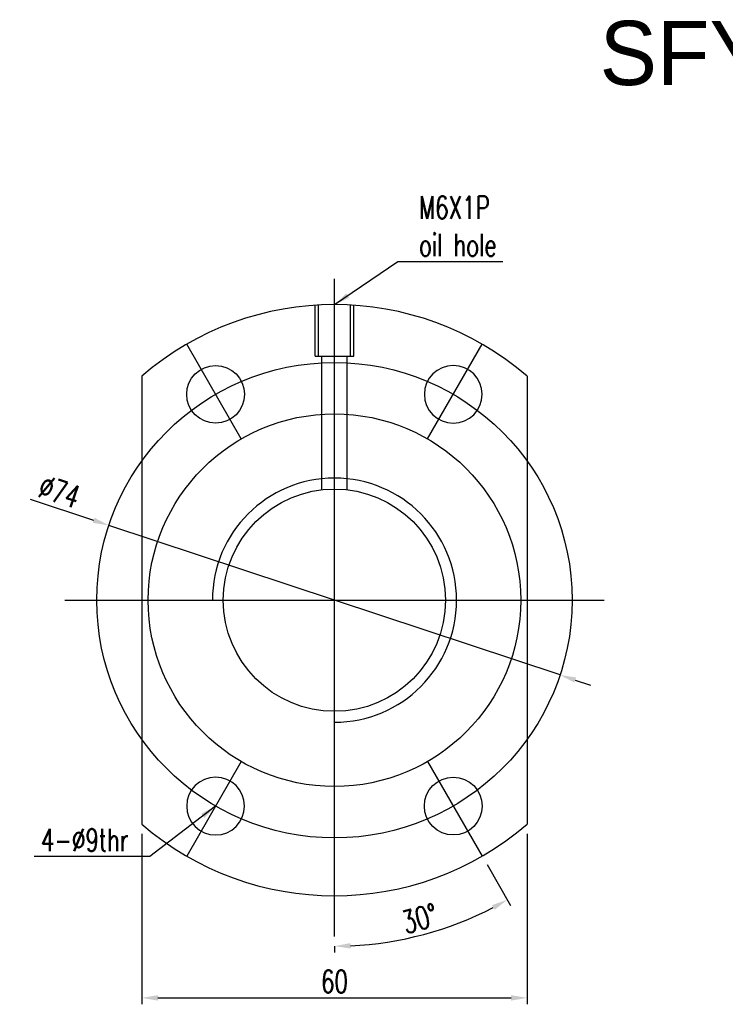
# Model space of a CAD drawing. Header units: millimetres. Extents: x -112 to 174, y -11 to 144.
# Tile 1 of 62: x -112 to -2, y -10 to 144. Entities that reach past the tile are written whole.
import ezdxf
from ezdxf.lldxf.tags import DXFTag

# ---------------------------------------------------------------- set-up
doc = ezdxf.new("R2010")
doc.units = ezdxf.units.MM
doc.header["$LTSCALE"] = 0.1
doc.layers.get('Defpoints').update_dxf_attribs({"linetype": 'CONTINUOUS'})
doc.layers.add('layer 1', color=7, linetype='CONTINUOUS')
doc.styles.add('DIM-7', font='SIMPLEX.shx', dxfattribs={"width": 0.7, "bigfont": 'chineset.shx'})
tags = doc.linetypes.add('DASHED', pattern=[25.72, 12.86, -12.86]).pattern_tags.tags
tags[6:7] = [DXFTag(74, 4), DXFTag(75, 0), DXFTag(340, '0'), DXFTag(46, 0.0), DXFTag(50, 0.0), DXFTag(44, 0.0), DXFTag(45, 0.0)]
tags[4:5] = [DXFTag(74, 4), DXFTag(75, 0), DXFTag(340, '0'), DXFTag(46, 0.0), DXFTag(50, 0.0), DXFTag(44, 0.0), DXFTag(45, 0.0)]
doc.dimstyles.new('CNS', dxfattribs={"dimtxt": 3.5, "dimasz": 2.5, "dimexe": 1, "dimexo": 1.5, "dimgap": 0.09, "dimtad": 0, "dimdsep": 46, "dimtxsty": 'DIM-7', "dimcen": 0.09, "dimclrd": 1, "dimclre": 1, "dimclrt": 4, "dimadec": 0, "dimazin": 0, "dimtfac": 1, "dimtix": 1, "dimtmove": 2, "dimatfit": 3, "dimfxl": 1, "dimtvp": 0.971429, "dimtolj": 1, "dimarcsym": 0})

# ---------------------------------------------------------------- blocks, each defined once
blk = doc.blocks.new('*D7')
at = {"layer": 'Defpoints', "color": 0, "transparency": 16777216}
for p in [(-93.04, 18.4), (-33.04, 18.4), (-33.04, -8.63)]:
    blk.add_point(p, dxfattribs=at)
at = {"layer": 'layer 1', "lineweight": -2, "transparency": 16777216}
for p, q in [((-93.04, 16.9), (-93.04, -9.63)), ((-33.04, 16.9), (-33.04, -9.63)), ((-90.54, -8.63), (-35.54, -8.63))]:
    blk.add_line(p, q, dxfattribs=at)
at = {"layer": 'layer 1', "transparency": 16777216}
for points in [[(-90.54, -8.21), (-90.54, -9.05), (-93.04, -8.63)], [(-35.54, -8.21), (-35.54, -9.05), (-33.04, -8.63)]]:
    blk.add_solid(points, dxfattribs=at)
at = {"layer": 'layer 1', "transparency": 16777216, "insert": (-63.04, -6.08), "char_height": 3.5, "attachment_point": 5, "style": 'DIM-7'}
blk.add_mtext('\\A1;60', dxfattribs=at)
blk = doc.blocks.new('*D8')
at = {"layer": 'Defpoints', "color": 0, "transparency": 16777216}
for p in [(-63.04, 103.27), (-48.54, 28.16), (-40.04, 13.43), (-63.04, 0.92), (-53.69, 0.24)]:
    blk.add_point(p, dxfattribs=at)
at = {"layer": 'layer 1', "lineweight": -2, "transparency": 16777216}
for p, q in [((-39.29, 12.14), (-35.62, 5.77)), ((-63.04, -0.58), (-63.04, -1.58))]:
    blk.add_line(p, q, dxfattribs=at)
blk.add_arc((-63.04, 53.27), 53.85, 272.6602, 297.342, dxfattribs=at)
at = {"layer": 'layer 1', "transparency": 16777216}
for points in [[(-38.51, 5.8), (-38.11, 5.07), (-36.12, 6.64)], [(-60.53, -0.94), (-60.55, -0.1), (-63.04, -0.58)]]:
    blk.add_solid(points, dxfattribs=at)
at = {"layer": 'layer 1', "transparency": 16777216, "insert": (-49.76, 3.72), "char_height": 3.5, "attachment_point": 5, "rotation": 15.0011, "style": 'DIM-7'}
blk.add_mtext('\\A1;30°', dxfattribs=at)
blk = doc.blocks.new('*D9')
at = {"layer": 'Defpoints', "color": 0, "transparency": 16777216}
for p in [(-98.16, 64.91), (-27.92, 41.63)]:
    blk.add_point(p, dxfattribs=at)
at = {"layer": 'layer 1', "lineweight": -2, "transparency": 16777216}
for p, q in [((-110.41, 68.97), (-100.54, 65.7)), ((-27.92, 41.63), (-98.16, 64.91)), ((-25.55, 40.84), (-23.18, 40.05))]:
    blk.add_line(p, q, dxfattribs=at)
at = {"layer": 'layer 1', "transparency": 16777216}
for points in [[(-100.4, 66.1), (-100.67, 65.31), (-98.16, 64.91)], [(-25.42, 41.24), (-25.68, 40.44), (-27.92, 41.63)]]:
    blk.add_solid(points, dxfattribs=at)
at = {"layer": 'layer 1', "transparency": 16777216, "insert": (-105.86, 70.15), "char_height": 3.5, "attachment_point": 5, "rotation": 341.6574, "style": 'DIM-7'}
blk.add_mtext('\\A1;∅74', dxfattribs=at)

msp = doc.modelspace()

# ---------------------------------------------------------------- linework, layer by layer
at = {"layer": 'layer 1'}
for p, q in [((-63.043, 0.921), (-63.043, 103.271)), ((-77.544, 78.385), (-86.044, 93.107)), ((-48.542, 78.385), (-40.041, 93.107)), ((-105.043, 53.271), (-21.043, 53.271)), ((-77.544, 28.157), (-86.044, 13.434)), ((-48.542, 28.157), (-40.041, 13.434))]:
    msp.add_line(p, q, dxfattribs=at)
at = {"layer": 'layer 1', "linetype": 'DASHED'}
for p, q in [((-66.043, 91.271), (-66.043, 99.173)), ((-65.543, 91.271), (-65.543, 99.173)), ((-60.543, 91.271), (-60.543, 99.173)), ((-60.043, 91.271), (-60.043, 99.173)), ((-66.043, 91.271), (-60.043, 91.271)), ((-65.043, 91.271), (-65.043, 70.455)), ((-61.043, 70.458), (-61.043, 91.271))]:
    msp.add_line(p, q, dxfattribs=at)
at = {"layer": 'layer 1', "linetype": 'Continuous'}
for p, q in [((-93.043, 88.142), (-93.043, 18.4)), ((-33.043, 88.142), (-33.043, 18.4))]:
    msp.add_line(p, q, dxfattribs=at)
at = {"layer": 'layer 1'}
for radius in [37, 29, 17.3]:
    msp.add_circle((-63.043, 53.271), radius, dxfattribs=at)
at = {"layer": 'layer 1', "linetype": 'Continuous'}
for centre in [(-81.543, 85.311), (-44.543, 21.231)]:
    msp.add_circle(centre, 4.5, dxfattribs=at)
at = {"layer": 'layer 1', "linetype": 'Continuous', "extrusion": (0, 0, -1)}
for centre in [(44.543, 85.311), (81.543, 21.231)]:
    msp.add_circle(centre, 4.5, dxfattribs=at)
at = {"layer": 'layer 1', "linetype": 'Continuous'}
for start, end in [(49.29429, 130.70571), (229.29429, 310.70571)]:
    msp.add_arc((-63.043, 53.271), 46, start, end, dxfattribs=at)
at = {"layer": 'layer 1'}
msp.add_arc((-63.043, 53.271), 19.005, 270, 180, dxfattribs=at)

# ---------------------------------------------------------------- texts
msp.add_text('SFY03264-3.6', height=10, dxfattribs=at).set_placement((-21.75, 133.445))
at = {"layer": 'layer 1', "char_height": 3.5, "style": 'DIM-7'}
for s, insert, attachment_point in [('M6X1P\\Poil hole', (-49.876, 111.473), 4), ('\\A1;4-%%C9thr', (-95.094, 14.183), 9)]:
    msp.add_mtext(s, dxfattribs=dict(at, insert=insert, attachment_point=attachment_point))

# ---------------------------------------------------------------- dimensions: what is measured, and where the dimension line sits
at = {"layer": 'layer 1'}
dim = msp.add_angular_dim_2l(base=(-53.691, 0.24), line1=((-63.043, 0.921), (-63.043, 103.271)), line2=((-48.542, 28.157), (-40.041, 13.434)), dimstyle='CNS', override={"dimgap": 0.8, "dimtad": 1, "dimclrd": 256, "dimclre": 256, "dimclrt": 256, "dimtmove": 1}, dxfattribs=at)
dim.commit()
dim.dimension.update_dxf_attribs({"geometry": '*D8', "text_midpoint": (-49.764, 3.72)})
dim = msp.add_diameter_dim_2p(p1=(-27.923, 41.627), p2=(-98.163, 64.915), dimstyle='CNS', override={"dimgap": 0.8, "dimtad": 1, "dimclrd": 256, "dimclre": 256, "dimclrt": 256, "dimtmove": 1}, dxfattribs=at)
dim.commit()
dim.dimension.update_dxf_attribs({"geometry": '*D9', "text_midpoint": (-105.856, 70.151)})
dim = msp.add_linear_dim(base=(-33.043, -8.63), p1=(-93.043, 18.4), p2=(-33.043, 18.4), dimstyle='CNS', override={"dimgap": 0.8, "dimtad": 1, "dimclrd": 256, "dimclre": 256, "dimclrt": 256, "dimtmove": 1}, dxfattribs=at)
dim.commit()
dim.dimension.update_dxf_attribs({"geometry": '*D7', "text_midpoint": (-63.043, -6.08)})

# ---------------------------------------------------------------- leaders
at = {"layer": 'layer 1', "annotation_type": 0, "has_hookline": 1}
for points, hookline_direction, text_width in [([(-63.032, 99.271), (-53.176, 106.007), (-50.676, 106.007)], 0, 13.067), ([(-81.544, 21.229), (-91.794, 13.383), (-94.294, 13.383)], 1, 14.7)]:
    msp.add_leader(points, dimstyle='CNS', override={"dimgap": 0.8, "dimtad": 1, "dimclrd": 256, "dimclre": 256, "dimclrt": 256, "dimtmove": 1}, dxfattribs=dict(at, hookline_direction=hookline_direction, text_width=text_width))

doc.saveas('drawing.dxf')
